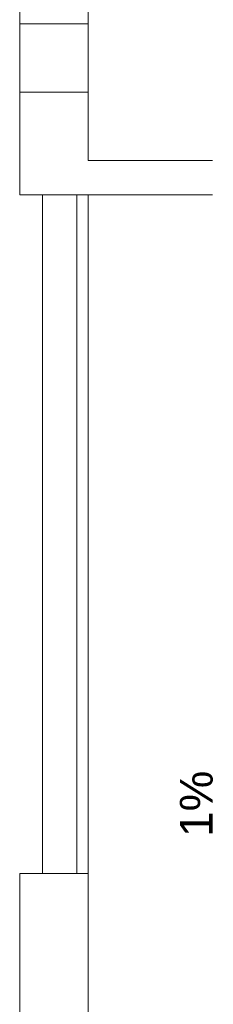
# Model space of a CAD drawing. Header units: millimetres. Extents: x -12292 to 200521, y -11012 to 10710.
# Tile 64 of 105: x -2735 to -1887, y -7116 to -2793. Entities that reach past the tile are written whole.
import ezdxf

# ---------------------------------------------------------------- set-up
doc = ezdxf.new("R2010")
doc.units = ezdxf.units.MM
for name, color, linetype, lineweight in [('ESQ', 7, 'Continuous', 18), ('G-ANNO-DIMS', 111, 'Continuous', 9), ('PAREDES', 7, 'Continuous', 18), ('PEM1-Layout Superior_dwg', 8, 'Continuous', 18), ('PILAR', 7, 'Continuous', 18)]:
    doc.layers.add(name, color=color, linetype=linetype, lineweight=lineweight)
doc.styles.add('Arial_1', font='arial.ttf', dxfattribs={"height": 144})

# ---------------------------------------------------------------- blocks, each defined once
blk = doc.blocks.new('PEM1-Layout Superior_dwg-964791-DRENO PAVIMENTO SUPERIOR')
at = {"layer": 'ESQ'}
for p, q in [((27349.7, 52895.7), (27349.7, 49915.7)), ((27399.7, 52895.7), (27399.7, 49915.7))]:
    blk.add_line(p, q, dxfattribs=at)
at = {"layer": 'PAREDES'}
blk.add_line((27199.7, 52895.7), (27199.7, 49915.7), dxfattribs=at)
at = {"layer": 'PAREDES', "flags": 128}
for points in [[(27099.7, 53645.7), (27099.7, 54115.7), (27399.7, 54115.7), (27399.7, 53645.7)], [(27099.7, 53345.7), (27099.7, 52895.7), (27399.7, 52895.7), (27945.2, 52895.7)], [(27945.2, 53045.7), (27399.7, 53045.7), (27399.7, 53345.7)], [(27399.7, 46945.7), (27849.7, 46945.7), (27849.7, 47245.7), (27399.7, 47245.7), (27399.7, 49915.7), (27099.7, 49915.7), (27099.7, 47245.7)]]:
    blk.add_lwpolyline(points, dxfattribs=at)
at = {"layer": 'PILAR', "flags": 128}
blk.add_lwpolyline([(27099.7, 53645.7), (27399.7, 53645.7), (27399.7, 53345.7), (27099.7, 53345.7)], close=True, dxfattribs=at)

msp = doc.modelspace()

# ---------------------------------------------------------------- block references
at = {"layer": 'PEM1-Layout Superior_dwg', "color": 7}
msp.add_blockref('PEM1-Layout Superior_dwg-964791-DRENO PAVIMENTO SUPERIOR', (-29835, -56457.8), dxfattribs=at)

# ---------------------------------------------------------------- next in the draw order: texts
at = {"layer": 'G-ANNO-DIMS', "insert": (-2033.6, -6380.9), "char_height": 144, "width": 347.307, "attachment_point": 1, "rotation": 90, "line_spacing_factor": 0.941778, "style": 'Arial_1', "bg_fill": 3, "box_fill_scale": 1.25, "bg_fill_color": 256, "bg_fill_true_color": 13158600, "bg_fill_transparency": 0}
msp.add_mtext('1%', dxfattribs=at)

doc.saveas('drawing.dxf')
